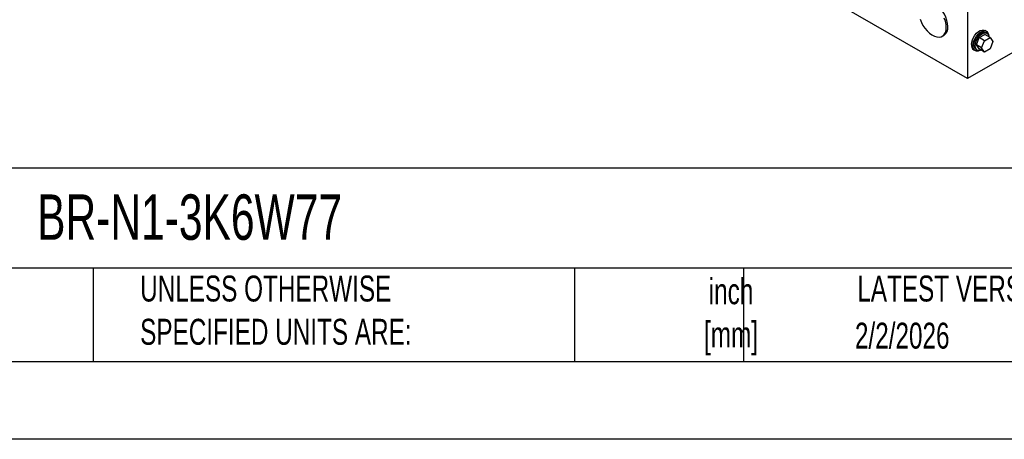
# Model space of a CAD drawing. Header units: inches. Extents: x 0 to 77, y 0 to 59.5.
# Tile 3 of 10: x 43.5 to 65.6, y 0 to 9.4. Entities that reach past the tile are written whole.
import ezdxf

# ---------------------------------------------------------------- set-up
doc = ezdxf.new("R2010")
doc.units = ezdxf.units.IN
doc.header["$LTSCALE"] = 7
doc.header["$MEASUREMENT"] = 0
doc.linetypes.add('CENTERX2', pattern=[0.8, 0.5, -0.1, 0.1, -0.1])
doc.layers.add('TEXT', color=140, linetype='Continuous', lineweight=25)
doc.styles.add('SLDTEXTSTYLE0', font='TXT', dxfattribs={"width": 0.7})

msp = doc.modelspace()

# ---------------------------------------------------------------- linework, layer by layer
for p, q in [((64.78, 8.111), (44.981, 19.54)), ((71.851, 12.193), (64.78, 8.111)), ((64.78, 11.683), (64.78, 8.111)), ((64.212, 9.064), (64.248, 9.084)), ((65.043, 9.034), (65.171, 9.107)), ((65.206, 9.174), (65.171, 9.195)), ((65.289, 9.039), (65.171, 9.107)), ((65.216, 9.132), (65.19, 9.147)), ((64.979, 8.869), (65.043, 9.034)), ((65.098, 8.801), (64.979, 8.869)), ((65.043, 8.778), (64.979, 8.869)), ((65.162, 8.965), (65.043, 9.034)), ((65.098, 8.801), (65.162, 8.965)), ((65.162, 8.965), (65.289, 9.039)), ((65.289, 9.039), (65.353, 8.948)), ((65.353, 8.948), (65.289, 8.784)), ((64.921, 8.762), (64.956, 8.741)), ((64.972, 8.768), (64.998, 8.753)), ((65.162, 8.71), (65.043, 8.778)), ((65.162, 8.71), (65.098, 8.801)), ((65.289, 8.784), (65.162, 8.71))]:
    msp.add_line(p, q)
at = {"color": 7, "linetype": 'Continuous'}
msp.add_line((77.001, 0.001), (0.001, 0.001), dxfattribs=at)
at = {"flags": 128}
for points in [[(64.338, 9.284), (64.333, 9.351), (64.319, 9.421), (64.295, 9.493), (64.262, 9.564), (64.222, 9.631), (64.176, 9.693), (64.125, 9.748), (64.071, 9.793), (64.015, 9.828), (63.96, 9.851), (63.907, 9.862), (63.859, 9.86), (63.815, 9.845), (63.81, 9.842)], [(63.715, 9.449), (63.743, 9.377), (63.78, 9.308), (63.823, 9.243), (63.872, 9.184), (63.925, 9.134), (63.98, 9.094), (64.035, 9.065), (64.089, 9.048), (64.14, 9.043), (64.187, 9.052), (64.227, 9.073), (64.259, 9.106), (64.283, 9.15), (64.298, 9.203), (64.303, 9.264)], [(64.303, 9.264), (64.298, 9.331), (64.283, 9.401), (64.259, 9.473)], [(64.869, 8.876), (64.874, 8.928), (64.889, 8.983), (64.913, 9.037), (64.945, 9.088), (64.983, 9.133), (65.024, 9.169), (65.067, 9.193), (65.108, 9.205), (65.146, 9.204), (65.171, 9.195)], [(64.904, 8.856), (64.909, 8.908), (64.924, 8.962), (64.949, 9.017), (64.98, 9.068), (65.018, 9.113), (65.06, 9.148), (65.102, 9.173), (65.144, 9.185), (65.181, 9.184), (65.213, 9.17), (65.237, 9.143), (65.253, 9.106), (65.257, 9.072)], [(64.926, 8.869), (64.931, 8.918), (64.947, 8.97), (64.972, 9.021), (65.004, 9.068), (65.041, 9.107), (65.081, 9.137), (65.121, 9.154), (65.158, 9.157), (65.19, 9.147)], [(64.952, 8.853), (64.958, 8.903), (64.973, 8.955), (64.998, 9.006), (65.03, 9.053), (65.067, 9.092), (65.107, 9.121), (65.147, 9.138), (65.184, 9.142), (65.216, 9.132), (65.241, 9.109), (65.256, 9.075), (65.26, 9.056)], [(65.071, 8.748), (65.06, 8.743), (65.018, 8.731), (64.98, 8.732), (64.949, 8.746), (64.924, 8.773), (64.909, 8.81), (64.904, 8.856)], [(65.086, 8.754), (65.067, 8.747), (65.03, 8.743), (64.998, 8.753), (64.973, 8.776), (64.958, 8.81), (64.952, 8.853)]]:
    msp.add_lwpolyline(points, dxfattribs=at)
for centre, radius, start, end in [((64.121, 9.262), 0.219, 305.501, 5.8112), ((64.989, 8.862), 0.121, 173.1429, 235.545), ((65.03, 8.855), 0.105, 172.6245, 236.0633)]:
    msp.add_arc(centre, radius, start, end)
at = {"layer": 'TEXT'}
for p, q in [((75.25, 6.098), (1.75, 6.098)), ((75.25, 3.85), (1.75, 3.85)), ((45.136, 3.85), (45.136, 1.75)), ((55.952, 3.85), (55.952, 1.75)), ((59.751, 3.85), (59.751, 1.75)), ((1.75, 1.75), (75.25, 1.75))]:
    msp.add_line(p, q, dxfattribs=at)

# ---------------------------------------------------------------- texts
at = {"layer": 'TEXT', "linetype": 'CENTERX2', "lineweight": 18, "style": 'SLDTEXTSTYLE0'}
for s, insert, char_height, attachment_point in [('BR-N1-3K6W77', (43.876, 5.508), 1.02083, 1), ('UNLESS OTHERWISE ^JSPECIFIED UNITS ARE:', (46.191, 3.683), 0.58333, 1), ('inch^J[mm]', (59.467, 3.622), 0.5833, 2), ('LATEST VERSION', (64.64, 3.683), 0.58333, 2), ('2/2/2026', (63.314, 2.624), 0.5833, 2)]:
    msp.add_mtext(s, dxfattribs=dict(at, insert=insert, char_height=char_height, attachment_point=attachment_point))

doc.saveas('drawing.dxf')
